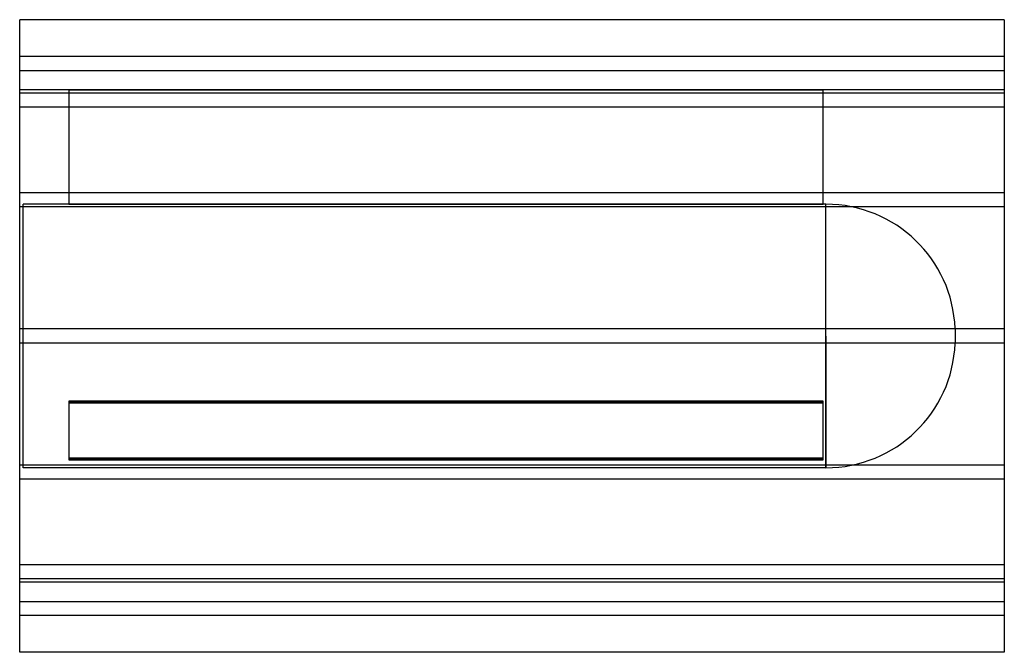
# Model space of a CAD drawing. Header units: millimetres. Extents: x -560 to 560, y -360 to 360.
import ezdxf

# ---------------------------------------------------------------- set-up
doc = ezdxf.new("R2010")
doc.units = ezdxf.units.MM
doc.layers.add('HIDDEN', color=7, linetype='Continuous')
doc.layers.add('THICK', color=7, linetype='Continuous')

msp = doc.modelspace()

# ---------------------------------------------------------------- linework, layer by layer
at = {"layer": 'HIDDEN'}
for p, q in [((560, 318), (-560, 318)), ((-560, 302), (560, 302)), ((-504, 280), (-560, 280)), ((-504, 280), (-504, 280)), ((354, 280), (354, 280)), ((560, 280), (354, 280)), ((560, 276.5), (-560, 276.5)), ((560, 276.5), (-560, 276.5)), ((-504, 280), (-504, 150)), ((-504, 280), (354, 280)), ((354, 280), (-504, 280)), ((354, 150), (354, 280)), ((560, 260.5), (-560, 260.5)), ((560, 260.5), (-560, 260.5)), ((560, 163), (-560, 163)), ((560, 163), (-560, 163)), ((560, 147), (-560, 147)), ((560, 147), (-560, 147)), ((-556, 0), (-556, 150)), ((-504, 150), (-556, 150)), ((354, 150), (-504, 150)), ((-504, 150), (354, 150)), ((357.1, 150), (354, 150)), ((357.1, 0), (357.1, 150)), ((560, 8), (-560, 8)), ((560, 8), (-560, 8)), ((357.1, 0), (357.1, -150)), ((504, 8.4), (504, 0)), ((560, -8), (-560, -8)), ((560, -8), (-560, -8)), ((-556, -150), (-556, 0)), ((357.1, -150), (357.1, 0)), ((504, 0), (504, -8.4)), ((-504, -74.1), (354, -74.1)), ((354, -74.1), (-504, -74.1)), ((-504, -74.1), (-504, -139.1)), ((354, -75.9), (-504, -75.9)), ((-504, -75.9), (354, -75.9)), ((354, -139.1), (354, -74.1)), ((354, -139.1), (-504, -139.1)), ((-504, -139.1), (-504, -140.9)), ((-504, -139.1), (354, -139.1)), ((-504, -140.9), (354, -140.9)), ((354, -140.9), (-504, -140.9)), ((354, -140.9), (354, -139.1)), ((560, -147), (-560, -147)), ((560, -147), (-560, -147)), ((357.1, -150), (-556, -150)), ((560, -163), (-560, -163)), ((560, -163), (-560, -163)), ((560, -260.5), (-560, -260.5)), ((560, -260.5), (-560, -260.5)), ((560, -276.5), (-560, -276.5)), ((560, -276.5), (-560, -276.5)), ((560, -280), (-560, -280)), ((-560, -302), (560, -302)), ((560, -318), (-560, -318))]:
    msp.add_line(p, q, dxfattribs=at)
for centre, start, end in [((357.1, 3), 2.1135, 90), ((357.1, -3), 270, 357.8865)]:
    msp.add_arc(centre, 147, start, end, dxfattribs=at)
at = {"layer": 'THICK'}
for p, q in [((-560, 0), (-560, 360)), ((560, 360), (-560, 360)), ((560, 360), (560, 0)), ((560, 0), (560, -360)), ((-560, -360), (-560, 0)), ((560, -360), (-560, -360))]:
    msp.add_line(p, q, dxfattribs=at)

doc.saveas('drawing.dxf')
